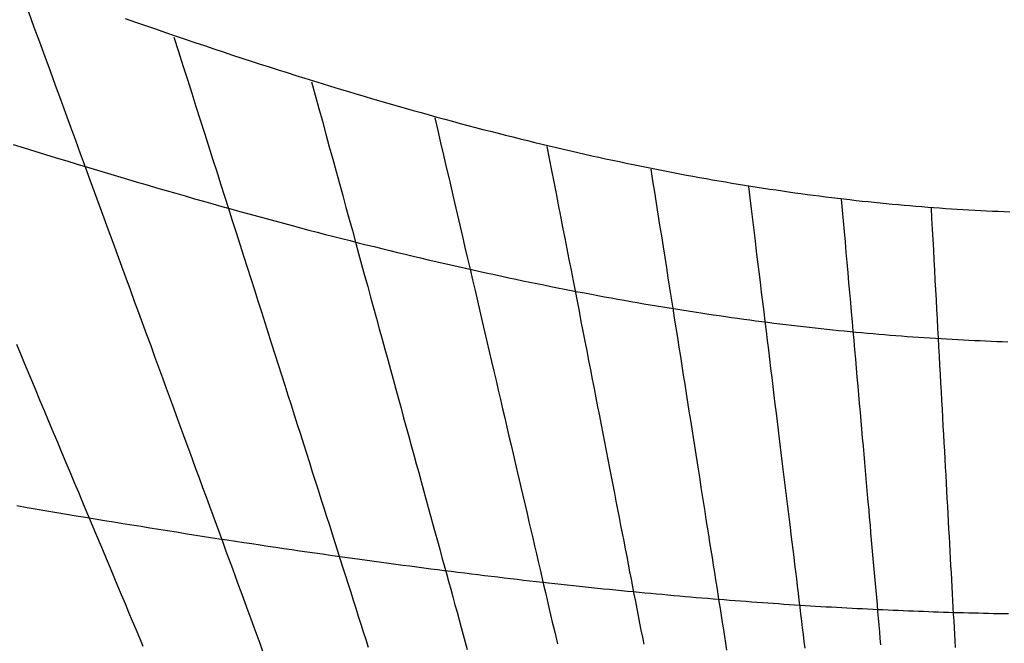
# Model space of a CAD drawing. Header units: millimetres. Extents: x -483 to 483, y -483 to 483.
# Tile 5 of 13: x -197 to -14, y 173 to 288. Entities that reach past the tile are written whole.
import ezdxf

# ---------------------------------------------------------------- set-up
doc = ezdxf.new("R2010")
doc.units = ezdxf.units.MM
for name, color, linetype in [('CUT', 1, 'Continuous'), ('DECL', 30, 'Continuous'), ('HOUR', 7, 'Continuous'), ('HOUR15', 9, 'Continuous'), ('HOUR30', 8, 'Continuous')]:
    doc.layers.add(name, color=color, linetype=linetype)

msp = doc.modelspace()

# ---------------------------------------------------------------- linework, layer by layer
at = {"layer": 'CUT'}
for radius in [483.33, 423.33]:
    msp.add_circle((0, 0), radius, dxfattribs=at)
at = {"layer": 'DECL'}
for points in [[(-177.44, 288.5), (-175.55, 287.83), (-173.68, 287.18), (-171.83, 286.54), (-169.99, 285.9), (-168.17, 285.28), (-166.36, 284.66), (-164.57, 284.06), (-162.79, 283.46), (-161.03, 282.87), (-159.29, 282.29), (-157.56, 281.72), (-155.84, 281.15), (-154.14, 280.6), (-152.44, 280.05), (-150.77, 279.51), (-149.1, 278.98), (-147.45, 278.46), (-145.81, 277.94), (-144.19, 277.43), (-142.57, 276.93), (-140.97, 276.44), (-139.38, 275.95), (-137.8, 275.47), (-136.24, 275), (-134.68, 274.53), (-133.13, 274.07), (-131.6, 273.62), (-130.07, 273.17), (-128.56, 272.73), (-127.06, 272.3), (-125.56, 271.88), (-124.08, 271.46), (-122.6, 271.04), (-121.14, 270.63), (-119.68, 270.23), (-118.23, 269.84), (-116.79, 269.45), (-115.37, 269.06), (-113.94, 268.68), (-112.53, 268.31), (-111.13, 267.94), (-109.73, 267.58), (-108.34, 267.23), (-106.96, 266.88), (-105.59, 266.53), (-104.23, 266.19), (-102.87, 265.86), (-101.52, 265.53), (-100.18, 265.2), (-98.84, 264.88), (-97.51, 264.57), (-96.19, 264.26), (-94.87, 263.95), (-93.56, 263.65), (-92.26, 263.36), (-90.96, 263.07), (-89.67, 262.78), (-88.39, 262.5), (-87.11, 262.23), (-85.84, 261.96), (-84.57, 261.69), (-83.31, 261.43), (-82.06, 261.17), (-80.81, 260.91), (-79.56, 260.67), (-78.32, 260.42), (-77.09, 260.18), (-75.86, 259.94), (-74.63, 259.71), (-73.41, 259.48), (-72.2, 259.26), (-70.99, 259.04), (-69.78, 258.82), (-68.58, 258.61), (-67.38, 258.4), (-66.19, 258.2), (-65, 258), (-63.82, 257.8), (-62.64, 257.61), (-61.46, 257.42), (-60.29, 257.24), (-59.12, 257.06), (-57.95, 256.88), (-56.79, 256.71), (-55.63, 256.54), (-54.48, 256.38), (-53.32, 256.21), (-52.18, 256.06), (-51.03, 255.9), (-49.89, 255.75), (-48.75, 255.6), (-47.61, 255.46), (-46.48, 255.32), (-45.35, 255.18), (-44.22, 255.05), (-43.1, 254.92), (-41.97, 254.79), (-40.85, 254.67), (-39.73, 254.55), (-38.62, 254.43), (-37.51, 254.32), (-36.39, 254.21), (-35.29, 254.11), (-34.18, 254), (-33.07, 253.9), (-31.97, 253.81), (-30.87, 253.72), (-29.77, 253.63), (-28.67, 253.54), (-27.58, 253.46), (-26.48, 253.38), (-25.39, 253.3), (-24.3, 253.23), (-23.21, 253.16), (-22.12, 253.09), (-21.03, 253.03), (-19.95, 252.97), (-18.86, 252.91), (-17.78, 252.86), (-16.7, 252.81), (-15.62, 252.76), (-14.53, 252.72), (-13.45, 252.68)], [(-198.21, 265.17), (-196.19, 264.54), (-194.19, 263.92), (-192.21, 263.31), (-190.25, 262.7), (-188.31, 262.11), (-186.39, 261.52), (-184.48, 260.94), (-182.6, 260.37), (-180.73, 259.81), (-178.87, 259.26), (-177.04, 258.71), (-175.22, 258.17), (-173.41, 257.64), (-171.63, 257.12), (-169.85, 256.61), (-168.1, 256.1), (-166.36, 255.6), (-164.63, 255.1), (-162.92, 254.62), (-161.22, 254.14), (-159.53, 253.67), (-157.86, 253.2), (-156.2, 252.74), (-154.56, 252.29), (-152.93, 251.84), (-151.31, 251.4), (-149.7, 250.97), (-148.11, 250.54), (-146.53, 250.12), (-144.96, 249.7), (-143.4, 249.29), (-141.85, 248.89), (-140.31, 248.49), (-138.79, 248.1), (-137.27, 247.71), (-135.77, 247.33), (-134.28, 246.95), (-132.79, 246.58), (-131.32, 246.22), (-129.86, 245.86), (-128.41, 245.5), (-126.96, 245.15), (-125.53, 244.81), (-124.1, 244.47), (-122.69, 244.13), (-121.28, 243.8), (-119.88, 243.47), (-118.49, 243.15), (-117.11, 242.84), (-115.74, 242.52), (-114.37, 242.22), (-113.01, 241.91), (-111.66, 241.61), (-110.32, 241.32), (-108.99, 241.03), (-107.66, 240.74), (-106.34, 240.46), (-105.03, 240.18), (-103.73, 239.91), (-102.43, 239.64), (-101.14, 239.38), (-99.86, 239.12), (-98.58, 238.86), (-97.31, 238.6), (-96.04, 238.35), (-94.78, 238.11), (-93.53, 237.87), (-92.29, 237.63), (-91.04, 237.39), (-89.81, 237.16), (-88.58, 236.94), (-87.36, 236.71), (-86.14, 236.49), (-84.93, 236.28), (-83.72, 236.06), (-82.52, 235.85), (-81.32, 235.65), (-80.13, 235.44), (-78.95, 235.24), (-77.76, 235.05), (-76.59, 234.86), (-75.41, 234.67), (-74.25, 234.48), (-73.08, 234.3), (-71.92, 234.12), (-70.77, 233.94), (-69.62, 233.77), (-68.47, 233.6), (-67.33, 233.43), (-66.19, 233.26), (-65.06, 233.1), (-63.93, 232.94), (-62.8, 232.79), (-61.68, 232.64), (-60.56, 232.49), (-59.44, 232.34), (-58.33, 232.2), (-57.22, 232.06), (-56.12, 231.92), (-55.01, 231.79), (-53.91, 231.65), (-52.82, 231.52), (-51.73, 231.4), (-50.63, 231.27), (-49.55, 231.15), (-48.46, 231.04), (-47.38, 230.92), (-46.3, 230.81), (-45.22, 230.7), (-44.15, 230.59), (-43.08, 230.49), (-42.01, 230.38), (-40.94, 230.29), (-39.88, 230.19), (-38.82, 230.1), (-37.76, 230), (-36.7, 229.92), (-35.64, 229.83), (-34.59, 229.75), (-33.53, 229.66), (-32.48, 229.59), (-31.43, 229.51), (-30.39, 229.44), (-29.34, 229.37), (-28.3, 229.3), (-27.26, 229.23), (-26.22, 229.17), (-25.18, 229.11), (-24.14, 229.05), (-23.1, 229), (-22.07, 228.94), (-21.03, 228.89), (-20, 228.84), (-18.97, 228.8), (-17.94, 228.75), (-16.91, 228.71), (-15.88, 228.67), (-14.85, 228.64), (-13.82, 228.6)], [(-197.53, 198.23), (-195.66, 197.91), (-193.81, 197.59), (-191.98, 197.28), (-190.16, 196.98), (-188.36, 196.67), (-186.58, 196.37), (-184.81, 196.08), (-183.06, 195.79), (-181.32, 195.5), (-179.6, 195.22), (-177.9, 194.94), (-176.21, 194.67), (-174.53, 194.4), (-172.87, 194.13), (-171.22, 193.86), (-169.59, 193.6), (-167.97, 193.35), (-166.36, 193.09), (-164.77, 192.84), (-163.19, 192.6), (-161.62, 192.35), (-160.07, 192.11), (-158.53, 191.88), (-156.99, 191.64), (-155.48, 191.41), (-153.97, 191.19), (-152.47, 190.96), (-150.99, 190.74), (-149.51, 190.52), (-148.05, 190.31), (-146.6, 190.09), (-145.16, 189.88), (-143.73, 189.68), (-142.3, 189.47), (-140.89, 189.27), (-139.49, 189.07), (-138.1, 188.87), (-136.72, 188.68), (-135.34, 188.49), (-133.98, 188.3), (-132.62, 188.11), (-131.28, 187.93), (-129.94, 187.75), (-128.61, 187.57), (-127.29, 187.39), (-125.98, 187.22), (-124.68, 187.05), (-123.38, 186.88), (-122.09, 186.71), (-120.81, 186.55), (-119.54, 186.38), (-118.27, 186.22), (-117.02, 186.06), (-115.77, 185.91), (-114.52, 185.75), (-113.29, 185.6), (-112.06, 185.45), (-110.83, 185.3), (-109.62, 185.16), (-108.41, 185.01), (-107.21, 184.87), (-106.01, 184.73), (-104.82, 184.59), (-103.64, 184.45), (-102.46, 184.32), (-101.29, 184.19), (-100.12, 184.06), (-98.96, 183.93), (-97.81, 183.8), (-96.66, 183.67), (-95.51, 183.55), (-94.38, 183.43), (-93.24, 183.31), (-92.12, 183.19), (-90.99, 183.07), (-89.88, 182.96), (-88.76, 182.84), (-87.66, 182.73), (-86.55, 182.62), (-85.46, 182.51), (-84.36, 182.41), (-83.28, 182.3), (-82.19, 182.2), (-81.11, 182.09), (-80.04, 181.99), (-78.97, 181.89), (-77.9, 181.8), (-76.84, 181.7), (-75.78, 181.6), (-74.72, 181.51), (-73.67, 181.42), (-72.63, 181.33), (-71.58, 181.24), (-70.54, 181.15), (-69.51, 181.07), (-68.48, 180.98), (-67.45, 180.9), (-66.42, 180.82), (-65.4, 180.74), (-64.38, 180.66), (-63.37, 180.58), (-62.36, 180.5), (-61.35, 180.43), (-60.34, 180.35), (-59.34, 180.28), (-58.34, 180.21), (-57.34, 180.14), (-56.35, 180.07), (-55.36, 180), (-54.37, 179.94), (-53.38, 179.87), (-52.4, 179.81), (-51.42, 179.75), (-50.44, 179.69), (-49.46, 179.63), (-48.49, 179.57), (-47.52, 179.51), (-46.55, 179.46), (-45.59, 179.4), (-44.62, 179.35), (-43.66, 179.3), (-42.7, 179.24), (-41.74, 179.19), (-40.79, 179.15), (-39.83, 179.1), (-38.88, 179.05), (-37.93, 179.01), (-36.98, 178.96), (-36.04, 178.92), (-35.09, 178.88), (-34.15, 178.84), (-33.21, 178.8), (-32.27, 178.76), (-31.33, 178.72), (-30.39, 178.68), (-29.45, 178.65), (-28.52, 178.62), (-27.59, 178.58), (-26.66, 178.55), (-25.73, 178.52), (-24.8, 178.49), (-23.87, 178.46), (-22.94, 178.44), (-22.02, 178.41), (-21.09, 178.38), (-20.17, 178.36), (-19.24, 178.34), (-18.32, 178.32), (-17.4, 178.29), (-16.48, 178.27), (-15.56, 178.26), (-14.64, 178.24), (-13.72, 178.22)]]:
    msp.add_lwpolyline(points, dxfattribs=at)
at = {"layer": 'HOUR'}
for points in [[(-142.91, 276.72), (-142.23, 274.26), (-141.57, 271.83), (-140.91, 269.44), (-140.26, 267.07), (-139.62, 264.73), (-138.99, 262.43), (-138.36, 260.15), (-137.74, 257.9), (-137.13, 255.68), (-136.53, 253.49), (-135.94, 251.32), (-135.35, 249.18), (-134.77, 247.06), (-134.19, 244.97), (-133.63, 242.9), (-133.07, 240.86), (-132.51, 238.84), (-131.96, 236.84), (-131.42, 234.87), (-130.89, 232.92), (-130.36, 230.99), (-129.83, 229.08), (-129.32, 227.19), (-128.8, 225.32), (-128.3, 223.47), (-127.79, 221.64), (-127.3, 219.83), (-126.81, 218.04), (-126.32, 216.27), (-125.84, 214.52), (-125.36, 212.78), (-124.89, 211.06), (-124.42, 209.36), (-123.96, 207.67), (-123.5, 206), (-123.05, 204.35), (-122.6, 202.71), (-122.15, 201.09), (-121.71, 199.49), (-121.28, 197.9), (-120.84, 196.32), (-120.42, 194.76), (-119.99, 193.21), (-119.57, 191.68), (-119.15, 190.16), (-118.74, 188.65), (-118.33, 187.16), (-117.92, 185.68), (-117.52, 184.21), (-117.12, 182.76), (-116.73, 181.31), (-116.33, 179.88), (-115.94, 178.47), (-115.56, 177.06), (-115.18, 175.66), (-114.8, 174.28), (-114.42, 172.91), (-114.05, 171.55)], [(-61.93, 257.34), (-61.68, 255.28), (-61.43, 253.25), (-61.19, 251.24), (-60.94, 249.25), (-60.7, 247.29), (-60.47, 245.34), (-60.23, 243.42), (-60, 241.53), (-59.77, 239.65), (-59.54, 237.8), (-59.32, 235.96), (-59.09, 234.15), (-58.87, 232.35), (-58.66, 230.57), (-58.44, 228.82), (-58.23, 227.08), (-58.02, 225.36), (-57.81, 223.65), (-57.6, 221.97), (-57.4, 220.3), (-57.2, 218.65), (-57, 217.01), (-56.8, 215.39), (-56.6, 213.79), (-56.41, 212.2), (-56.22, 210.63), (-56.03, 209.07), (-55.84, 207.53), (-55.65, 206), (-55.46, 204.49), (-55.28, 202.99), (-55.1, 201.5), (-54.92, 200.03), (-54.74, 198.57), (-54.56, 197.13), (-54.39, 195.69), (-54.21, 194.27), (-54.04, 192.86), (-53.87, 191.47), (-53.7, 190.08), (-53.53, 188.71), (-53.37, 187.35), (-53.2, 186), (-53.04, 184.66), (-52.87, 183.33), (-52.71, 182.01), (-52.55, 180.71), (-52.39, 179.41), (-52.24, 178.12), (-52.08, 176.85), (-51.93, 175.58), (-51.77, 174.33), (-51.62, 173.08), (-51.47, 171.84)]]:
    msp.add_lwpolyline(points, dxfattribs=at)
at = {"layer": 'HOUR15'}
for points in [[(-168.43, 285.03), (-167.59, 282.39), (-166.76, 279.78), (-165.94, 277.21), (-165.13, 274.68), (-164.34, 272.18), (-163.55, 269.71), (-162.77, 267.27), (-162.01, 264.87), (-161.25, 262.49), (-160.5, 260.15), (-159.77, 257.84), (-159.04, 255.55), (-158.32, 253.29), (-157.61, 251.07), (-156.91, 248.86), (-156.21, 246.69), (-155.53, 244.54), (-154.85, 242.41), (-154.18, 240.31), (-153.52, 238.24), (-152.87, 236.18), (-152.22, 234.16), (-151.58, 232.15), (-150.95, 230.17), (-150.32, 228.21), (-149.71, 226.27), (-149.1, 224.35), (-148.49, 222.45), (-147.89, 220.57), (-147.3, 218.71), (-146.71, 216.88), (-146.13, 215.06), (-145.56, 213.26), (-144.99, 211.47), (-144.43, 209.71), (-143.87, 207.96), (-143.32, 206.23), (-142.78, 204.52), (-142.24, 202.83), (-141.7, 201.15), (-141.17, 199.49), (-140.65, 197.84), (-140.13, 196.21), (-139.61, 194.59), (-139.1, 192.99), (-138.6, 191.4), (-138.1, 189.83), (-137.6, 188.28), (-137.11, 186.73), (-136.62, 185.2), (-136.14, 183.69), (-135.66, 182.18), (-135.18, 180.69), (-134.71, 179.21), (-134.25, 177.75), (-133.78, 176.3), (-133.32, 174.86), (-132.87, 173.43), (-132.42, 172.01)], [(-120.07, 270.06), (-119.53, 267.74), (-118.99, 265.45), (-118.46, 263.19), (-117.94, 260.96), (-117.43, 258.75), (-116.92, 256.57), (-116.42, 254.42), (-115.92, 252.29), (-115.43, 250.19), (-114.95, 248.12), (-114.47, 246.06), (-114, 244.04), (-113.53, 242.03), (-113.07, 240.05), (-112.61, 238.09), (-112.16, 236.15), (-111.71, 234.24), (-111.27, 232.34), (-110.83, 230.47), (-110.4, 228.61), (-109.97, 226.78), (-109.55, 224.96), (-109.13, 223.17), (-108.71, 221.39), (-108.3, 219.63), (-107.9, 217.89), (-107.5, 216.17), (-107.1, 214.47), (-106.71, 212.78), (-106.32, 211.11), (-105.93, 209.45), (-105.55, 207.81), (-105.17, 206.19), (-104.79, 204.58), (-104.42, 202.99), (-104.05, 201.41), (-103.69, 199.85), (-103.33, 198.3), (-102.97, 196.77), (-102.62, 195.25), (-102.26, 193.74), (-101.92, 192.25), (-101.57, 190.77), (-101.23, 189.3), (-100.89, 187.85), (-100.55, 186.4), (-100.22, 184.97), (-99.89, 183.56), (-99.56, 182.15), (-99.24, 180.76), (-98.91, 179.38), (-98.59, 178.01), (-98.28, 176.65), (-97.96, 175.3), (-97.65, 173.96), (-97.34, 172.63)], [(-80.02, 260.56), (-79.68, 258.43), (-79.35, 256.33), (-79.02, 254.26), (-78.7, 252.21), (-78.38, 250.19), (-78.06, 248.19), (-77.75, 246.21), (-77.44, 244.25), (-77.14, 242.32), (-76.84, 240.41), (-76.54, 238.52), (-76.25, 236.65), (-75.95, 234.81), (-75.67, 232.98), (-75.38, 231.17), (-75.1, 229.38), (-74.82, 227.61), (-74.54, 225.86), (-74.27, 224.13), (-74, 222.41), (-73.73, 220.72), (-73.47, 219.03), (-73.2, 217.37), (-72.94, 215.72), (-72.69, 214.09), (-72.43, 212.48), (-72.18, 210.88), (-71.93, 209.3), (-71.68, 207.73), (-71.44, 206.18), (-71.2, 204.64), (-70.96, 203.11), (-70.72, 201.6), (-70.48, 200.1), (-70.25, 198.62), (-70.01, 197.15), (-69.79, 195.69), (-69.56, 194.25), (-69.33, 192.82), (-69.11, 191.4), (-68.89, 189.99), (-68.67, 188.6), (-68.45, 187.22), (-68.23, 185.84), (-68.02, 184.48), (-67.8, 183.14), (-67.59, 181.8), (-67.38, 180.47), (-67.18, 179.15), (-66.97, 177.85), (-66.77, 176.55), (-66.56, 175.27), (-66.36, 173.99), (-66.16, 172.73), (-65.96, 171.47)], [(-44.71, 254.99), (-44.53, 252.98), (-44.35, 250.99), (-44.18, 249.02), (-44.01, 247.08), (-43.84, 245.16), (-43.67, 243.26), (-43.51, 241.38), (-43.34, 239.53), (-43.18, 237.69), (-43.02, 235.88), (-42.86, 234.08), (-42.71, 232.31), (-42.55, 230.55), (-42.4, 228.81), (-42.25, 227.09), (-42.1, 225.39), (-41.95, 223.7), (-41.8, 222.03), (-41.65, 220.38), (-41.51, 218.75), (-41.37, 217.13), (-41.23, 215.53), (-41.09, 213.94), (-40.95, 212.37), (-40.81, 210.81), (-40.67, 209.27), (-40.54, 207.75), (-40.41, 206.23), (-40.27, 204.74), (-40.14, 203.25), (-40.01, 201.78), (-39.88, 200.32), (-39.76, 198.88), (-39.63, 197.45), (-39.51, 196.03), (-39.38, 194.62), (-39.26, 193.22), (-39.14, 191.84), (-39.02, 190.47), (-38.9, 189.11), (-38.78, 187.76), (-38.66, 186.43), (-38.54, 185.1), (-38.43, 183.79), (-38.31, 182.48), (-38.2, 181.19), (-38.08, 179.9), (-37.97, 178.63), (-37.86, 177.37), (-37.75, 176.11), (-37.64, 174.87), (-37.53, 173.63), (-37.42, 172.41)], [(-197.64, 228.12), (-196.76, 226.02), (-195.89, 223.94), (-195.02, 221.89), (-194.17, 219.86), (-193.33, 217.85), (-192.49, 215.86), (-191.67, 213.89), (-190.85, 211.95), (-190.04, 210.02), (-189.25, 208.12), (-188.45, 206.24), (-187.67, 204.37), (-186.9, 202.53), (-186.13, 200.7), (-185.37, 198.89), (-184.62, 197.1), (-183.88, 195.33), (-183.14, 193.57), (-182.41, 191.83), (-181.69, 190.11), (-180.97, 188.41), (-180.26, 186.72), (-179.56, 185.05), (-178.87, 183.39), (-178.18, 181.75), (-177.49, 180.12), (-176.82, 178.51), (-176.15, 176.91), (-175.48, 175.33), (-174.82, 173.76), (-174.17, 172.2)]]:
    msp.add_lwpolyline(points, dxfattribs=at)
at = {"layer": 'HOUR30'}
for points in [[(-195.41, 289.69), (-194.39, 286.9), (-193.38, 284.15), (-192.39, 281.44), (-191.4, 278.76), (-190.44, 276.13), (-189.48, 273.52), (-188.54, 270.96), (-187.61, 268.42), (-186.69, 265.92), (-185.79, 263.46), (-184.9, 261.02), (-184.02, 258.62), (-183.14, 256.24), (-182.28, 253.9), (-181.44, 251.58), (-180.6, 249.3), (-179.77, 247.04), (-178.95, 244.81), (-178.14, 242.6), (-177.34, 240.42), (-176.55, 238.27), (-175.77, 236.14), (-175, 234.04), (-174.24, 231.96), (-173.49, 229.91), (-172.74, 227.87), (-172, 225.86), (-171.27, 223.88), (-170.55, 221.91), (-169.84, 219.97), (-169.13, 218.04), (-168.44, 216.14), (-167.75, 214.26), (-167.06, 212.39), (-166.39, 210.55), (-165.72, 208.73), (-165.06, 206.92), (-164.4, 205.13), (-163.75, 203.36), (-163.11, 201.61), (-162.47, 199.87), (-161.84, 198.16), (-161.22, 196.46), (-160.6, 194.77), (-159.99, 193.1), (-159.38, 191.45), (-158.78, 189.81), (-158.18, 188.19), (-157.6, 186.58), (-157.01, 184.98), (-156.43, 183.41), (-155.86, 181.84), (-155.29, 180.29), (-154.73, 178.75), (-154.17, 177.23), (-153.61, 175.72), (-153.06, 174.22), (-152.52, 172.74), (-151.98, 171.26)], [(-99.27, 264.75), (-98.84, 262.54), (-98.41, 260.35), (-97.99, 258.2), (-97.58, 256.07), (-97.17, 253.96), (-96.76, 251.89), (-96.36, 249.83), (-95.97, 247.8), (-95.58, 245.79), (-95.19, 243.81), (-94.81, 241.85), (-94.43, 239.91), (-94.06, 238), (-93.69, 236.1), (-93.33, 234.23), (-92.97, 232.37), (-92.61, 230.54), (-92.26, 228.72), (-91.91, 226.93), (-91.56, 225.15), (-91.22, 223.4), (-90.88, 221.66), (-90.55, 219.94), (-90.22, 218.23), (-89.89, 216.54), (-89.56, 214.87), (-89.24, 213.22), (-88.92, 211.58), (-88.61, 209.96), (-88.3, 208.36), (-87.99, 206.77), (-87.68, 205.19), (-87.38, 203.63), (-87.08, 202.09), (-86.78, 200.56), (-86.48, 199.04), (-86.19, 197.54), (-85.9, 196.05), (-85.61, 194.57), (-85.33, 193.1), (-85.05, 191.65), (-84.77, 190.22), (-84.49, 188.79), (-84.21, 187.38), (-83.94, 185.97), (-83.67, 184.58), (-83.4, 183.21), (-83.14, 181.84), (-82.87, 180.48), (-82.61, 179.14), (-82.35, 177.81), (-82.1, 176.48), (-81.84, 175.17), (-81.59, 173.87), (-81.34, 172.57)], [(-28.07, 253.42), (-27.96, 251.44), (-27.85, 249.48), (-27.75, 247.55), (-27.64, 245.63), (-27.54, 243.74), (-27.44, 241.87), (-27.34, 240.02), (-27.24, 238.2), (-27.14, 236.39), (-27.04, 234.6), (-26.94, 232.83), (-26.85, 231.08), (-26.75, 229.35), (-26.66, 227.63), (-26.56, 225.94), (-26.47, 224.26), (-26.38, 222.6), (-26.29, 220.95), (-26.2, 219.32), (-26.11, 217.71), (-26.03, 216.12), (-25.94, 214.54), (-25.85, 212.97), (-25.77, 211.42), (-25.68, 209.89), (-25.6, 208.37), (-25.52, 206.86), (-25.44, 205.37), (-25.35, 203.89), (-25.27, 202.42), (-25.2, 200.97), (-25.12, 199.53), (-25.04, 198.11), (-24.96, 196.69), (-24.88, 195.29), (-24.81, 193.9), (-24.73, 192.52), (-24.66, 191.16), (-24.58, 189.81), (-24.51, 188.46), (-24.44, 187.13), (-24.36, 185.81), (-24.29, 184.5), (-24.22, 183.2), (-24.15, 181.91), (-24.08, 180.63), (-24.01, 179.37), (-23.94, 178.11), (-23.87, 176.86), (-23.81, 175.62), (-23.74, 174.39), (-23.67, 173.17), (-23.6, 171.96)]]:
    msp.add_lwpolyline(points, dxfattribs=at)

doc.saveas('drawing.dxf')
